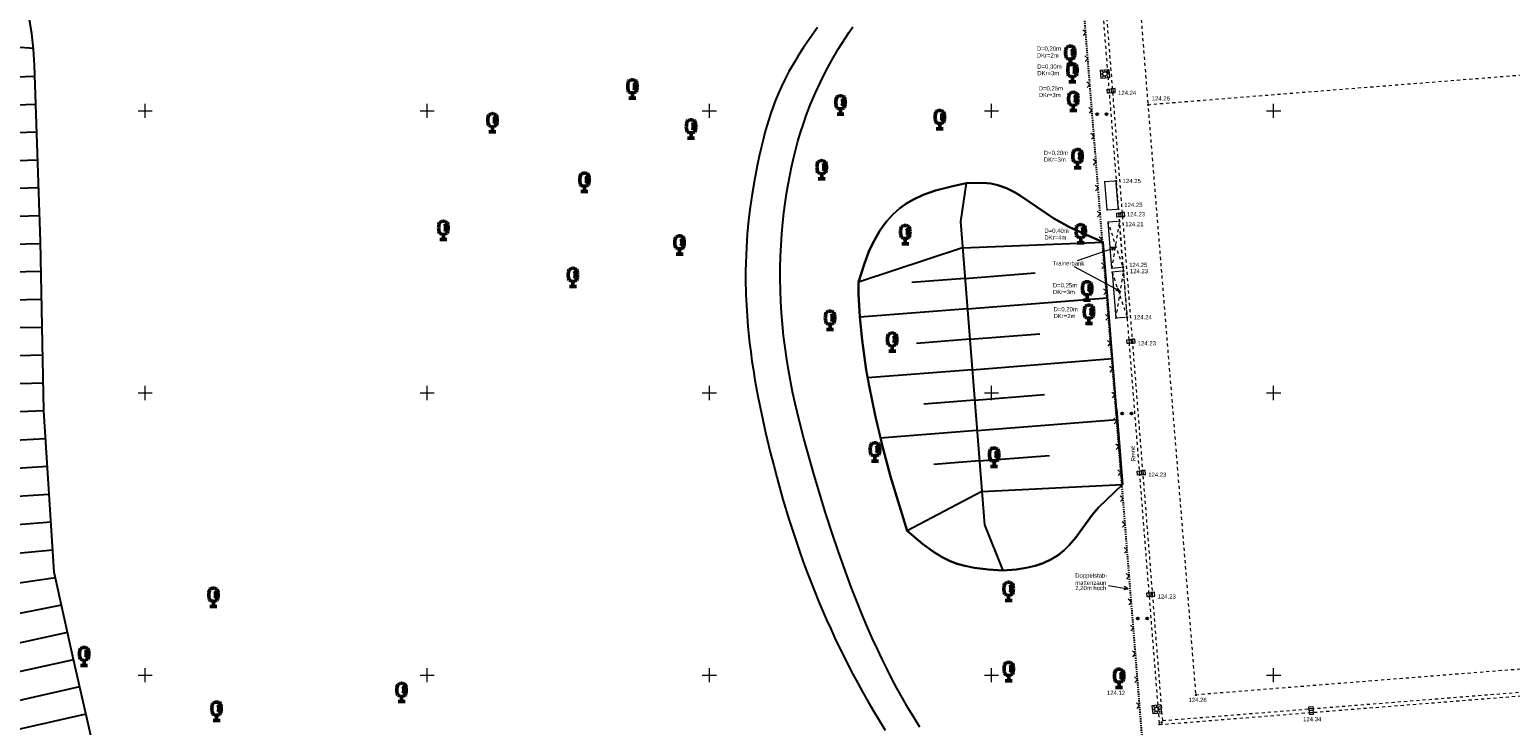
# Model space of a CAD drawing. Header units: metres. Extents: x 32377355 to 32378041, y 5707167 to 5708004.
# Tile 10 of 80: x 32377540 to 32377671, y 5707271 to 5707332. Entities that reach past the tile are written whole.
import ezdxf

# ---------------------------------------------------------------- set-up
doc = ezdxf.new("R2010")
doc.units = ezdxf.units.M
doc.header["$LTSCALE"] = 0.25
for name, pattern in [('LF1', [0]), ('LF2', [2.2, 1.1, -1.1]), ('LF33', [9.2, 0.1, 0, 9.1])]:
    doc.linetypes.add(name, pattern=pattern)
doc.layers.get('0').update_dxf_attribs({"color": 1, "linetype": 'CONTINUOUS'})
for name, color, linetype, lineweight in [('Bauwerke_ Einrichtungen_ Verkehr', 40, 'CONTINUOUS', 25), ('Besondere Vegetationsmerkmale', 91, 'CONTINUOUS', 25), ('Ebene 71', 71, 'CONTINUOUS', 0), ('Ebene 9082', 7, 'CONTINUOUS', 18), ('Neues Aufmaß Süd', 122, 'CONTINUOUS', 0), ('Reliefformen', 32, 'CONTINUOUS', 25), ('Text zu Ebene 9082', 66, 'CONTINUOUS', 0), ('TN_ Siedlung', 211, 'CONTINUOUS', 25)]:
    doc.layers.add(name, color=color, linetype=linetype, lineweight=lineweight)
doc.styles.add('Schrift rechtsgenei', font='Arial.ttf')

# ---------------------------------------------------------------- blocks, each defined once
blk = doc.blocks.new('*X44')
at = {"color": 37, "linetype": 'Continuous', "lineweight": 25, "true_color": 0x805c3b}
for p, q in [((32377622.43852, 5707312.844103), (32377613.20502, 5707309.816802)), ((32377622.65012, 5707310.147803), (32377617.92982, 5707309.780002)), ((32377622.86172, 5707307.451503), (32377613.34112, 5707306.709002)), ((32377623.07332, 5707304.755203), (32377618.34832, 5707304.386602)), ((32377623.28502, 5707302.058903), (32377614.02322, 5707301.336102)), ((32377623.49662, 5707299.362502), (32377619.01342, 5707299.012102)), ((32377623.70822, 5707296.666202), (32377615.14272, 5707295.997802)), ((32377623.91982, 5707293.969902), (32377619.88902, 5707293.656302)), ((32377624.13142, 5707291.273502), (32377617.51862, 5707287.770902))]:
    blk.add_line(p, q, dxfattribs=at)
blk = doc.blocks.new('*X45')
at = {"color": 37, "linetype": 'Continuous', "lineweight": 25, "true_color": 0x805c3b}
for p, q in [((32377622.43852, 5707312.844103), (32377634.89872, 5707313.366003)), ((32377622.65012, 5707310.147803), (32377628.86262, 5707310.639102)), ((32377622.86172, 5707307.451503), (32377635.28792, 5707308.433903)), ((32377623.07332, 5707304.755203), (32377629.28702, 5707305.246302)), ((32377623.28502, 5707302.058903), (32377635.71342, 5707303.041002)), ((32377623.49662, 5707299.362502), (32377629.71142, 5707299.853502)), ((32377623.70822, 5707296.666202), (32377636.13932, 5707297.647103)), ((32377623.91982, 5707293.969902), (32377630.13622, 5707294.463702)), ((32377624.13142, 5707291.273502), (32377636.59632, 5707291.884302))]:
    blk.add_line(p, q, dxfattribs=at)
blk = doc.blocks.new('*X54')
at = {"color": 37, "linetype": 'Continuous', "lineweight": 25, "true_color": 0x805c3b}
for p, q in [((32377540.162423, 5707330.502902), (32377522.128823, 5707331.766002)), ((32377540.243322, 5707328.029602), (32377531.351822, 5707327.754103)), ((32377540.324023, 5707325.562502), (32377522.653423, 5707324.983602)), ((32377540.404823, 5707323.091303), (32377531.623422, 5707322.817802)), ((32377540.485422, 5707320.624203), (32377523.032123, 5707320.086403)), ((32377540.56612, 5707318.157103), (32377531.89402, 5707317.895102)), ((32377540.646823, 5707315.690003), (32377523.41052, 5707315.193902)), ((32377540.72532, 5707313.216102), (32377532.16222, 5707312.985403)), ((32377540.77542, 5707310.749703), (32377523.78482, 5707310.352703)), ((32377540.82552, 5707308.279602), (32377532.39952, 5707308.096502)), ((32377540.87572, 5707305.809602), (32377524.16062, 5707305.492802)), ((32377540.92592, 5707303.337702), (32377532.64192, 5707303.139702)), ((32377540.97592, 5707300.873103), (32377524.55662, 5707300.372302)), ((32377541.02692, 5707298.400102), (32377532.89392, 5707298.064102)), ((32377541.18802, 5707295.934202), (32377524.96622, 5707295.074803)), ((32377541.34892, 5707293.471803), (32377533.25762, 5707292.979202)), ((32377541.50992, 5707291.007702), (32377525.36292, 5707289.944903)), ((32377541.67112, 5707288.540102), (32377533.61852, 5707287.929802)), ((32377541.83222, 5707286.074203), (32377525.78332, 5707284.507802)), ((32377542.07152, 5707283.613302), (32377534.05052, 5707282.468503)), ((32377542.59702, 5707281.194202), (32377526.29162, 5707277.934902)), ((32377543.12182, 5707278.778902), (32377534.81392, 5707276.969603)), ((32377543.64592, 5707276.366403), (32377526.70482, 5707272.590803)), ((32377544.19832, 5707273.958402), (32377535.55162, 5707271.980503)), ((32377544.75072, 5707271.550402), (32377527.09572, 5707267.535403)), ((32377545.30282, 5707269.144302), (32377536.29032, 5707267.162102)), ((32377545.81092, 5707266.727102), (32377527.45492, 5707262.889603)), ((32377546.31372, 5707264.309003), (32377536.97832, 5707262.384302)), ((32377546.80962, 5707261.888302), (32377527.82932, 5707258.048402)), ((32377547.29732, 5707259.467903), (32377537.65982, 5707257.510502)), ((32377547.78522, 5707257.046702), (32377528.44362, 5707252.160502)), ((32377548.63842, 5707254.726103), (32377539.49572, 5707251.257202)), ((32377549.69702, 5707252.480603), (32377535.43962, 5707242.527103)), ((32377551.40612, 5707250.640003), (32377547.69352, 5707245.379002)), ((32377553.61512, 5707249.499103), (32377552.59692, 5707240.899903))]:
    blk.add_line(p, q, dxfattribs=at)
blk = doc.blocks.new('S112')
at = {"color": 0, "lineweight": -2}
for p, q in [((-0.4, 0.4), (0, 0)), ((0, 0), (0.4, 0.4))]:
    blk.add_line(p, q, dxfattribs=at)
blk = doc.blocks.new('S147')
at = {"color": 0, "lineweight": -2}
for p, q in [((-0.5, 0.5), (0.5, 0.5)), ((-0.5, -0.5), (-0.5, 0.5)), ((-0.25, 0), (-0.5, 0)), ((-0.175, 0.175), (-0.35, 0.35)), ((0, 0.5), (0, 0.25)), ((0.175, 0.175), (0.35, 0.35)), ((0.25, 0), (0.5, 0)), ((0.5, 0.5), (0.5, -0.5)), ((0.5, -0.5), (-0.5, -0.5)), ((-0.175, -0.175), (-0.35, -0.35)), ((0, -0.25), (0, -0.5)), ((0.175, -0.175), (0.35, -0.35))]:
    blk.add_line(p, q, dxfattribs=at)
blk.add_circle((0, 0), 0.25, dxfattribs=at)
blk = doc.blocks.new('S163')
at = {"lineweight": -2}
blk.add_hatch(color=0, dxfattribs=at).paths.add_polyline_path([(0, 0.031635, -1), (0, -0.031635, -1)], flags=0)
at = {"color": 0, "lineweight": -2}
blk.add_circle((0, 0), 0.031635, dxfattribs=at)
blk = doc.blocks.new('S9', base_point=(0, -0.5))
at = {"color": 0, "lineweight": -2}
for p, q in [((-0.5, -0.5), (-0.5, 0)), ((-0.5, 0), (-0.25, 0)), ((-0.25, 0), (0, 0)), ((-0.25, 0), (-0.25, -0.5)), ((0.25, 0), (0, 0)), ((0, 0), (0, -0.5)), ((0.5, 0), (0.25, 0)), ((0.25, -0.5), (0.25, 0)), ((0.5, -0.5), (0.5, 0)), ((-0.25, -0.5), (-0.5, -0.5)), ((0, -0.5), (-0.25, -0.5)), ((0, -0.5), (0.25, -0.5)), ((0.25, -0.5), (0.5, -0.5))]:
    blk.add_line(p, q, dxfattribs=at)
blk = doc.blocks.new('Gras_ Grünanlage_ -fläche_ -land')
at = {"lineweight": -2}
h = blk.add_hatch(color=0, dxfattribs=at)
h.paths.add_polyline_path([(-0.415, 0.085, -1), (-0.415, -0.085, -1)], flags=0)
h.paths.add_polyline_path([(0.415, 0.085, -1), (0.415, -0.085, -1)], flags=0)
at = {"color": 0, "lineweight": -2}
for centre in [(-0.415, 0), (0.415, 0)]:
    blk.add_circle(centre, 0.085, dxfattribs=at)
blk = doc.blocks.new('Laubbaum', base_point=(0, -0.5))
at = {"color": 0, "lineweight": -2}
for p, q in [((-0.25755, 0.14275), (-0.255405, 0.20252)), ((-0.255405, 0.08298), (-0.25755, 0.14275)), ((-0.255405, 0.20252), (-0.248985, 0.261985)), ((-0.248985, 0.023515), (-0.255405, 0.08298)), ((-0.248985, 0.261985), (-0.23832, 0.32084)), ((-0.23832, -0.03534), (-0.248985, 0.023515)), ((-0.23832, 0.32084), (-0.223465, 0.378775)), ((-0.223465, 0.378775), (-0.2045, 0.4355)), ((-0.2045, 0.4355), (-0.170865, 0.45636)), ((-0.170865, 0.45636), (-0.13513, 0.47336)), ((-0.13513, 0.47336), (-0.097725, 0.4863)), ((-0.097725, 0.4863), (-0.05912, 0.495015)), ((-0.05912, 0.495015), (-0.01979, 0.4994)), ((-0.01979, 0.4994), (0.01979, 0.4994)), ((0.01979, 0.4994), (0.05912, 0.495015)), ((0.05912, 0.495015), (0.097725, 0.4863)), ((0.072, 0.3585), (0.09129, 0.335215)), ((0.09129, 0.335215), (0.105485, 0.308515)), ((0.097725, 0.4863), (0.13513, 0.47336)), ((0.114, 0), (0.104515, -0.021505)), ((0.105485, 0.308515), (0.114, 0.2795)), ((0.114, 0.2795), (0.118245, 0.13975)), ((0.118245, 0.13975), (0.114, 0)), ((0.13513, 0.47336), (0.170865, 0.45636)), ((0.170865, 0.45636), (0.2045, 0.4355)), ((0.2045, 0.4355), (0.223465, 0.378775)), ((0.223465, 0.378775), (0.23832, 0.32084)), ((0.23832, 0.32084), (0.248985, 0.261985)), ((0.248985, 0.023515), (0.23832, -0.03534)), ((0.248985, 0.261985), (0.255405, 0.20252)), ((0.255405, 0.08298), (0.248985, 0.023515)), ((0.255405, 0.20252), (0.25755, 0.14275)), ((0.25755, 0.14275), (0.255405, 0.08298)), ((-0.223465, -0.093275), (-0.23832, -0.03534)), ((-0.2045, -0.15), (-0.223465, -0.093275)), ((-0.17082, -0.170725), (-0.2045, -0.15)), ((0.1905, -0.5), (-0.1905, -0.5)), ((-0.135065, -0.187615), (-0.17082, -0.170725)), ((-0.097665, -0.200465), (-0.135065, -0.187615)), ((-0.05908, -0.20912), (-0.097665, -0.200465)), ((-0.019775, -0.213475), (-0.05908, -0.20912)), ((0.019775, -0.213475), (-0.019775, -0.213475)), ((0, -0.2205), (0, -0.5)), ((0.05908, -0.20912), (0.019775, -0.213475)), ((0.097665, -0.200465), (0.05908, -0.20912)), ((0.09082, -0.04061), (0.0735, -0.0565)), ((0.104515, -0.021505), (0.09082, -0.04061)), ((0.135065, -0.187615), (0.097665, -0.200465)), ((0.17082, -0.170725), (0.135065, -0.187615)), ((0.2045, -0.15), (0.17082, -0.170725)), ((0.223465, -0.093275), (0.2045, -0.15)), ((0.23832, -0.03534), (0.223465, -0.093275))]:
    blk.add_line(p, q, dxfattribs=at)

msp = doc.modelspace()

# ---------------------------------------------------------------- linework, layer by layer
at = {"layer": 'Bauwerke_ Einrichtungen_ Verkehr', "color": 37, "linetype": 'Continuous', "lineweight": 25, "true_color": 0x805c3b}
for p, q in [((32377608.875723, 5707331.379002), (32377608.344723, 5707330.598002)), ((32377609.590723, 5707332.387002), (32377608.875723, 5707331.379002)), ((32377611.740722, 5707330.966002), (32377612.061723, 5707331.469003)), ((32377612.061723, 5707331.469003), (32377612.383723, 5707331.955002)), ((32377612.383723, 5707331.955002), (32377612.706723, 5707332.423003)), ((32377608.344723, 5707330.598002), (32377607.908723, 5707329.925002)), ((32377610.857723, 5707329.479002), (32377611.419723, 5707330.444002)), ((32377611.419723, 5707330.444002), (32377611.740722, 5707330.966002)), ((32377607.534722, 5707329.316003), (32377607.055723, 5707328.480003)), ((32377607.908723, 5707329.925002), (32377607.534722, 5707329.316003)), ((32377610.334723, 5707328.512002), (32377610.857723, 5707329.479002)), ((32377606.653723, 5707327.711002), (32377606.386723, 5707327.153002)), ((32377607.055723, 5707328.480003), (32377606.653723, 5707327.711002)), ((32377609.403723, 5707326.578002), (32377609.850722, 5707327.545002)), ((32377609.850722, 5707327.545002), (32377610.334723, 5707328.512002)), ((32377606.127723, 5707326.566003), (32377605.873723, 5707325.946003)), ((32377606.386723, 5707327.153002), (32377606.127723, 5707326.566003)), ((32377608.976723, 5707325.571003), (32377609.403723, 5707326.578002)), ((32377605.447723, 5707324.776003), (32377605.271722, 5707324.237002)), ((32377605.626722, 5707325.288003), (32377605.447723, 5707324.776003)), ((32377605.873723, 5707325.946003), (32377605.626722, 5707325.288003)), ((32377608.589722, 5707324.565003), (32377608.976723, 5707325.571003)), ((32377605.097723, 5707323.668003), (32377604.925723, 5707323.064002)), ((32377605.271722, 5707324.237002), (32377605.097723, 5707323.668003)), ((32377608.084723, 5707323.072003), (32377608.330722, 5707323.829002)), ((32377608.330722, 5707323.829002), (32377608.589722, 5707324.565003)), ((32377604.754723, 5707322.417003), (32377604.582722, 5707321.721002)), ((32377604.925723, 5707323.064002), (32377604.754723, 5707322.417003)), ((32377607.631723, 5707321.490002), (32377607.851723, 5707322.293003)), ((32377607.851723, 5707322.293003), (32377608.084723, 5707323.072003)), ((32377604.409722, 5707320.961002), (32377604.23272, 5707320.117003)), ((32377604.582722, 5707321.721002), (32377604.409722, 5707320.961002)), ((32377607.448723, 5707320.760002), (32377607.631723, 5707321.490002)), ((32377604.23272, 5707320.117003), (32377603.99172, 5707318.854002)), ((32377607.117723, 5707319.243002), (32377607.277723, 5707320.012002)), ((32377607.277723, 5707320.012002), (32377607.448723, 5707320.760002)), ((32377603.99172, 5707318.854002), (32377603.78772, 5707317.634003)), ((32377606.83572, 5707317.647002), (32377606.970723, 5707318.455002)), ((32377606.970723, 5707318.455002), (32377607.117723, 5707319.243002)), ((32377603.78772, 5707317.634003), (32377603.61872, 5707316.450002)), ((32377606.713723, 5707316.818002), (32377606.83572, 5707317.647002)), ((32377603.61872, 5707316.450002), (32377603.48072, 5707315.298003)), ((32377606.51172, 5707315.098002), (32377606.60572, 5707315.968003)), ((32377606.60572, 5707315.968003), (32377606.713723, 5707316.818002)), ((32377603.48072, 5707315.298003), (32377603.36472, 5707314.076003)), ((32377606.42372, 5707314.098002), (32377606.51172, 5707315.098002)), ((32377603.36472, 5707314.076003), (32377603.283723, 5707312.882002)), ((32377606.31272, 5707312.091002), (32377606.35772, 5707313.096002)), ((32377606.35772, 5707313.096002), (32377606.42372, 5707314.098002)), ((32377603.25172, 5707312.193002), (32377603.22872, 5707311.494002)), ((32377603.283723, 5707312.882002), (32377603.25172, 5707312.193002)), ((32377606.28872, 5707311.080002), (32377606.31272, 5707312.091002)), ((32377603.21772, 5707310.786002), (32377603.21672, 5707310.067002)), ((32377603.22872, 5707311.494002), (32377603.21772, 5707310.786002)), ((32377606.28572, 5707310.096002), (32377606.28872, 5707311.080002)), ((32377603.21672, 5707310.067002), (32377603.24372, 5707308.706002)), ((32377606.30272, 5707309.106003), (32377606.28572, 5707310.096002)), ((32377606.33972, 5707308.107002), (32377606.30272, 5707309.106003)), ((32377603.24372, 5707308.706002), (32377603.30972, 5707307.310003)), ((32377606.39872, 5707307.101002), (32377606.33972, 5707308.107002)), ((32377603.30972, 5707307.310003), (32377603.41772, 5707305.880002)), ((32377606.47872, 5707306.084002), (32377606.39872, 5707307.101002)), ((32377603.41772, 5707305.880002), (32377603.56672, 5707304.417003)), ((32377606.58072, 5707305.057002), (32377606.47872, 5707306.084002)), ((32377603.56672, 5707304.417003), (32377603.66272, 5707303.631002)), ((32377606.70472, 5707304.017002), (32377606.58072, 5707305.057002)), ((32377606.85172, 5707302.964003), (32377606.70472, 5707304.017002)), ((32377603.66272, 5707303.631002), (32377603.77372, 5707302.823002)), ((32377603.77372, 5707302.823002), (32377603.89872, 5707301.990002)), ((32377607.00572, 5707302.039002), (32377606.85172, 5707302.964003)), ((32377603.89872, 5707301.990002), (32377604.03972, 5707301.129002)), ((32377604.03972, 5707301.129002), (32377604.29872, 5707299.700002)), ((32377607.18072, 5707301.084002), (32377607.00572, 5707302.039002)), ((32377607.37972, 5707300.092002), (32377607.18072, 5707301.084002)), ((32377607.60572, 5707299.051002), (32377607.37972, 5707300.092002)), ((32377604.29872, 5707299.700002), (32377604.60772, 5707298.168003)), ((32377607.95172, 5707297.587002), (32377607.60572, 5707299.051002)), ((32377604.60772, 5707298.168003), (32377604.97872, 5707296.497003)), ((32377608.36972, 5707295.963003), (32377607.95172, 5707297.587002)), ((32377604.97872, 5707296.497003), (32377605.42872, 5707294.629002)), ((32377608.89572, 5707294.060003), (32377608.36972, 5707295.963003)), ((32377605.42872, 5707294.629002), (32377605.70072, 5707293.564002)), ((32377605.70072, 5707293.564002), (32377605.97372, 5707292.534002)), ((32377609.22572, 5707292.924003), (32377608.89572, 5707294.060003)), ((32377605.97372, 5707292.534002), (32377606.52472, 5707290.569002)), ((32377609.63972, 5707291.539002), (32377609.22572, 5707292.924003)), ((32377610.30472, 5707289.381002), (32377609.63972, 5707291.539002)), ((32377606.52472, 5707290.569002), (32377607.08472, 5707288.713003)), ((32377610.88072, 5707287.587002), (32377610.30472, 5707289.381002)), ((32377607.08472, 5707288.713003), (32377607.65572, 5707286.952003)), ((32377607.65572, 5707286.952003), (32377607.98872, 5707285.978002)), ((32377611.40872, 5707286.011002), (32377610.88072, 5707287.587002)), ((32377607.98872, 5707285.978002), (32377608.32572, 5707285.029002)), ((32377611.90872, 5707284.582003), (32377611.40872, 5707286.011002)), ((32377608.32572, 5707285.029002), (32377608.66672, 5707284.104002)), ((32377608.66672, 5707284.104002), (32377609.01172, 5707283.202003)), ((32377612.56972, 5707282.790002), (32377611.90872, 5707284.582003)), ((32377609.01172, 5707283.202003), (32377609.34072, 5707282.373003)), ((32377613.21072, 5707281.152002), (32377612.56972, 5707282.790002)), ((32377609.34072, 5707282.373003), (32377609.67872, 5707281.548003)), ((32377609.67872, 5707281.548003), (32377610.02672, 5707280.725003)), ((32377610.02672, 5707280.725003), (32377610.38472, 5707279.906003)), ((32377613.62472, 5707280.145003), (32377613.21072, 5707281.152002)), ((32377614.04272, 5707279.168003), (32377613.62472, 5707280.145003)), ((32377610.38472, 5707279.906003), (32377610.75172, 5707279.091002)), ((32377610.75172, 5707279.091002), (32377611.12772, 5707278.281003)), ((32377614.46372, 5707278.219003), (32377614.04272, 5707279.168003)), ((32377611.12772, 5707278.281003), (32377611.51372, 5707277.474003)), ((32377614.88872, 5707277.297002), (32377614.46372, 5707278.219003)), ((32377611.51372, 5707277.474003), (32377611.90972, 5707276.671002)), ((32377611.90972, 5707276.671002), (32377612.31472, 5707275.872003)), ((32377615.31672, 5707276.401003), (32377614.88872, 5707277.297002)), ((32377615.74872, 5707275.529002), (32377615.31672, 5707276.401003)), ((32377612.31472, 5707275.872003), (32377612.72872, 5707275.078002)), ((32377612.72872, 5707275.078002), (32377613.15172, 5707274.288003)), ((32377616.18472, 5707274.681002), (32377615.74872, 5707275.529002)), ((32377613.15172, 5707274.288003), (32377613.58372, 5707273.503003)), ((32377616.62372, 5707273.856003), (32377616.18472, 5707274.681002)), ((32377617.12272, 5707272.953002), (32377616.62372, 5707273.856003)), ((32377613.58372, 5707273.503003), (32377614.07372, 5707272.638002)), ((32377614.07372, 5707272.638002), (32377614.57072, 5707271.786002)), ((32377617.62672, 5707272.076003), (32377617.12272, 5707272.953002)), ((32377614.57072, 5707271.786002), (32377615.07472, 5707270.948002)), ((32377618.13572, 5707271.225003), (32377617.62672, 5707272.076003)), ((32377618.64872, 5707270.398002), (32377618.13572, 5707271.225003)), ((32377615.07472, 5707270.948002), (32377615.58572, 5707270.122003))]:
    msp.add_line(p, q, dxfattribs=at)
at = {"layer": 'Ebene 71', "color": 7, "linetype": 'Continuous', "lineweight": 9}
for p, q in [((32377549.374722, 5707324.997003), (32377550.624722, 5707324.997003)), ((32377549.999722, 5707324.372003), (32377549.999722, 5707325.622003)), ((32377574.374722, 5707324.997003), (32377575.624722, 5707324.997003)), ((32377574.999722, 5707324.372003), (32377574.999722, 5707325.622003)), ((32377599.374722, 5707324.997003), (32377600.624722, 5707324.997003)), ((32377599.999722, 5707324.372003), (32377599.999722, 5707325.622003)), ((32377624.374722, 5707324.997003), (32377625.624722, 5707324.997003)), ((32377624.999722, 5707324.372003), (32377624.999722, 5707325.622003)), ((32377649.374722, 5707324.997003), (32377650.624722, 5707324.997003)), ((32377649.999722, 5707324.372003), (32377649.999722, 5707325.622003)), ((32377549.37472, 5707299.997003), (32377550.62472, 5707299.997003)), ((32377549.99972, 5707299.372003), (32377549.99972, 5707300.622003)), ((32377574.37472, 5707299.997003), (32377575.62472, 5707299.997003)), ((32377574.99972, 5707299.372003), (32377574.99972, 5707300.622003)), ((32377599.37472, 5707299.997003), (32377600.62472, 5707299.997003)), ((32377599.99972, 5707299.372003), (32377599.99972, 5707300.622003)), ((32377624.37472, 5707299.997003), (32377625.62472, 5707299.997003)), ((32377624.99972, 5707299.372003), (32377624.99972, 5707300.622003)), ((32377649.37472, 5707299.997003), (32377650.62472, 5707299.997003)), ((32377649.99972, 5707299.372003), (32377649.99972, 5707300.622003)), ((32377549.37472, 5707274.997003), (32377550.62472, 5707274.997003)), ((32377549.99972, 5707274.372003), (32377549.99972, 5707275.622003)), ((32377574.37472, 5707274.997003), (32377575.62472, 5707274.997003)), ((32377574.99972, 5707274.372003), (32377574.99972, 5707275.622003)), ((32377599.37472, 5707274.997003), (32377600.62472, 5707274.997003)), ((32377599.99972, 5707274.372003), (32377599.99972, 5707275.622003)), ((32377624.37472, 5707274.997003), (32377625.62472, 5707274.997003)), ((32377624.99972, 5707274.372003), (32377624.99972, 5707275.622003)), ((32377649.37472, 5707274.997003), (32377650.62472, 5707274.997003)), ((32377649.99972, 5707274.372003), (32377649.99972, 5707275.622003))]:
    msp.add_line(p, q, dxfattribs=at)
at = {"layer": 'Neues Aufmaß Süd', "color": 7, "linetype": 'LF33', "lineweight": 25}
msp.add_line((32377638.658175, 5707265.69015), (32377629.179993, 5707383.93293), dxfattribs=at)
at = {"layer": 'Neues Aufmaß Süd', "color": 7, "linetype": 'LF2', "lineweight": 18}
for p, q in [((32377630.970247, 5707382.845275), (32377639.866767, 5707270.61918)), ((32377640.169375, 5707270.97418), (32377631.325195, 5707382.542728)), ((32377638.877678, 5707325.67509, 124.261), (32377634.791765, 5707377.607912, 124.263)), ((32377672.546638, 5707328.187877, 124.533), (32377639.042805, 5707325.534127, 124.262)), ((32377643.112323, 5707273.399062, 124.262), (32377638.90212, 5707325.36894, 124.261)), ((32377636.601518, 5707311.291802), (32377635.333028, 5707315.128465)), ((32377636.304947, 5707315.05545), (32377635.653028, 5707311.067465)), ((32377636.637658, 5707311.29909, 124.248), (32377636.341785, 5707315.053912, 124.211)), ((32377635.683162, 5707310.71278), (32377636.96049, 5707306.851792)), ((32377636.655432, 5707310.641372), (32377636.012162, 5707306.62578)), ((32377636.692042, 5707310.639935, 124.233), (32377636.9964, 5707306.85907, 124.236)), ((32377639.866767, 5707270.61918), (32377714.270558, 5707276.527947)), ((32377640.169375, 5707270.97418), (32377713.76264, 5707276.817847)), ((32377677.33564, 5707275.959858, 124.535), (32377643.277803, 5707273.258145, 124.263))]:
    msp.add_line(p, q, dxfattribs=at)
at = {"layer": 'Neues Aufmaß Süd', "color": 7, "linetype": 'LF1', "lineweight": 18}
for p, q in [((32377635.885698, 5707318.760153), (32377635.042445, 5707318.689342)), ((32377635.250445, 5707316.212342), (32377635.042445, 5707318.689342)), ((32377636.233872, 5707316.449025, 124.251), (32377636.05157, 5707318.619978, 124.251)), ((32377635.250445, 5707316.212342), (32377636.093697, 5707316.283153)), ((32377636.176633, 5707315.194938), (32377635.333028, 5707315.128465)), ((32377635.653028, 5707311.067465), (32377635.333028, 5707315.128465)), ((32377635.653028, 5707311.067465), (32377636.496633, 5707311.133937)), ((32377636.526655, 5707310.78068), (32377635.683162, 5707310.71278)), ((32377635.683162, 5707310.71278), (32377636.012162, 5707306.62578)), ((32377636.855655, 5707306.69368), (32377636.012162, 5707306.62578))]:
    msp.add_line(p, q, dxfattribs=at)
at = {"layer": 'Neues Aufmaß Süd', "color": 7, "linetype": 'Continuous', "lineweight": 18}
for points in [[(32377632.614643, 5707311.734912), (32377635.97174, 5707312.875545)], [(32377635.656888, 5707312.63655), (32377635.97174, 5707312.875545), (32377635.57646, 5707312.87326)], [(32377632.33896, 5707311.207185), (32377636.40739, 5707309.026925)], [(32377636.017818, 5707309.093877), (32377636.40739, 5707309.026925), (32377636.135903, 5707309.31423)], [(32377635.380222, 5707282.93214), (32377637.114907, 5707282.6557)], [(32377636.72491, 5707282.591272), (32377637.114907, 5707282.6557), (32377636.764253, 5707282.838158)]]:
    msp.add_lwpolyline(points, dxfattribs=at)
at = {"layer": 'Neues Aufmaß Süd', "color": 7, "lineweight": 18}
for p in [(32377635.042445, 5707318.689342), (32377635.250445, 5707316.212342), (32377635.333028, 5707315.128465), (32377635.653028, 5707311.067465), (32377635.683162, 5707310.71278), (32377636.012162, 5707306.62578), (32377640.169375, 5707270.97418), (32377639.866767, 5707270.61918)]:
    msp.add_point(p, dxfattribs=at)
at = {"layer": 'Reliefformen', "color": 37, "linetype": 'Continuous', "lineweight": 25, "true_color": 0x805c3b}
for p, q in [((32377539.953722, 5707331.842002), (32377539.737723, 5707333.232002)), ((32377540.106723, 5707330.444002), (32377539.953722, 5707331.842002)), ((32377540.195723, 5707329.040002), (32377540.106723, 5707330.444002)), ((32377540.72172, 5707313.405002), (32377540.195723, 5707329.040002)), ((32377621.564723, 5707318.328002), (32377620.02872, 5707317.920002)), ((32377620.02872, 5707317.920002), (32377621.564723, 5707318.328002)), ((32377622.74772, 5707318.587002), (32377621.564723, 5707318.328002)), ((32377621.564723, 5707318.328002), (32377622.74772, 5707318.587002)), ((32377622.74772, 5707318.587002), (32377622.23972, 5707315.177002)), ((32377624.222723, 5707318.610003), (32377622.74772, 5707318.587002)), ((32377622.74772, 5707318.587002), (32377624.222723, 5707318.610003)), ((32377624.941723, 5707318.544002), (32377624.222723, 5707318.610003)), ((32377624.222723, 5707318.610003), (32377624.941723, 5707318.544002)), ((32377625.553723, 5707318.416002), (32377624.941723, 5707318.544002)), ((32377624.941723, 5707318.544002), (32377625.553723, 5707318.416002)), ((32377626.31572, 5707318.145003), (32377625.553723, 5707318.416002)), ((32377625.553723, 5707318.416002), (32377626.31572, 5707318.145003)), ((32377618.08972, 5707317.143002), (32377617.42072, 5707316.755002)), ((32377617.42072, 5707316.755002), (32377618.08972, 5707317.143002)), ((32377618.94372, 5707317.536002), (32377618.08972, 5707317.143002)), ((32377618.08972, 5707317.143002), (32377618.94372, 5707317.536002)), ((32377620.02872, 5707317.920002), (32377618.94372, 5707317.536002)), ((32377618.94372, 5707317.536002), (32377620.02872, 5707317.920002)), ((32377627.09672, 5707317.755002), (32377626.31572, 5707318.145003)), ((32377626.31572, 5707318.145003), (32377627.09672, 5707317.755002)), ((32377627.58572, 5707317.463003), (32377627.09672, 5707317.755002)), ((32377627.09672, 5707317.755002), (32377627.58572, 5707317.463003)), ((32377630.53072, 5707315.463003), (32377627.58572, 5707317.463003)), ((32377627.58572, 5707317.463003), (32377630.53072, 5707315.463003)), ((32377616.26372, 5707315.815003), (32377615.73672, 5707315.228002)), ((32377615.73672, 5707315.228002), (32377616.26372, 5707315.815003)), ((32377616.85572, 5707316.348002), (32377616.26372, 5707315.815003)), ((32377616.26372, 5707315.815003), (32377616.85572, 5707316.348002)), ((32377617.42072, 5707316.755002), (32377616.85572, 5707316.348002)), ((32377616.85572, 5707316.348002), (32377617.42072, 5707316.755002)), ((32377615.08572, 5707314.325002), (32377614.77272, 5707313.801002)), ((32377614.77272, 5707313.801002), (32377615.08572, 5707314.325002)), ((32377615.408723, 5707314.801002), (32377615.08572, 5707314.325002)), ((32377615.08572, 5707314.325002), (32377615.408723, 5707314.801002)), ((32377615.73672, 5707315.228002), (32377615.408723, 5707314.801002)), ((32377615.408723, 5707314.801002), (32377615.73672, 5707315.228002)), ((32377622.23972, 5707315.177002), (32377624.37372, 5707288.314002)), ((32377631.165723, 5707315.091002), (32377630.53072, 5707315.463003)), ((32377630.53072, 5707315.463003), (32377631.165723, 5707315.091002)), ((32377631.92072, 5707314.693002), (32377631.165723, 5707315.091002)), ((32377631.165723, 5707315.091002), (32377631.92072, 5707314.693002)), ((32377633.41572, 5707314.000002), (32377631.92072, 5707314.693002)), ((32377631.92072, 5707314.693002), (32377633.41572, 5707314.000002)), ((32377541.02572, 5707298.416002), (32377540.72172, 5707313.405002)), ((32377614.45672, 5707313.199002), (32377614.14472, 5707312.516002)), ((32377614.14472, 5707312.516002), (32377614.45672, 5707313.199002)), ((32377614.77272, 5707313.801002), (32377614.45672, 5707313.199002)), ((32377614.45672, 5707313.199002), (32377614.77272, 5707313.801002)), ((32377634.89972, 5707313.370002), (32377633.41572, 5707314.000002)), ((32377633.41572, 5707314.000002), (32377634.89972, 5707313.370002)), ((32377636.59672, 5707291.887002), (32377634.89972, 5707313.370002)), ((32377614.14472, 5707312.516002), (32377613.74072, 5707311.475003)), ((32377613.74072, 5707311.475003), (32377614.14472, 5707312.516002)), ((32377613.74072, 5707311.475003), (32377613.20572, 5707309.820002)), ((32377613.20572, 5707309.820002), (32377613.74072, 5707311.475003)), ((32377613.20572, 5707309.820002), (32377613.22072, 5707308.757002)), ((32377613.22072, 5707308.757002), (32377613.20572, 5707309.820002)), ((32377613.22072, 5707308.757002), (32377613.33172, 5707306.739002)), ((32377613.33172, 5707306.739002), (32377613.22072, 5707308.757002)), ((32377613.33172, 5707306.739002), (32377613.54172, 5707304.660002)), ((32377613.54172, 5707304.660002), (32377613.33172, 5707306.739002)), ((32377613.54172, 5707304.660002), (32377613.90972, 5707302.058002)), ((32377613.90972, 5707302.058002), (32377613.54172, 5707304.660002)), ((32377613.90972, 5707302.058002), (32377614.15372, 5707300.632002)), ((32377614.15372, 5707300.632002), (32377613.90972, 5707302.058002)), ((32377614.15372, 5707300.632002), (32377614.70872, 5707297.880002)), ((32377614.70872, 5707297.880002), (32377614.15372, 5707300.632002)), ((32377541.95972, 5707284.130002), (32377541.02572, 5707298.416002)), ((32377614.70872, 5707297.880002), (32377615.39072, 5707295.041002)), ((32377615.39072, 5707295.041002), (32377614.70872, 5707297.880002)), ((32377615.39072, 5707295.041002), (32377616.05872, 5707292.608002)), ((32377616.05872, 5707292.608002), (32377615.39072, 5707295.041002)), ((32377616.05872, 5707292.608002), (32377617.51872, 5707287.773002)), ((32377617.51872, 5707287.773002), (32377616.05872, 5707292.608002)), ((32377634.49572, 5707289.851002), (32377636.59672, 5707291.887002)), ((32377636.59672, 5707291.887002), (32377634.49572, 5707289.851002)), ((32377633.94072, 5707289.215002), (32377634.49572, 5707289.851002)), ((32377634.49572, 5707289.851002), (32377633.94072, 5707289.215002)), ((32377624.37372, 5707288.314002), (32377626.00272, 5707284.281003)), ((32377632.46872, 5707287.205002), (32377633.94072, 5707289.215002)), ((32377633.94072, 5707289.215002), (32377632.46872, 5707287.205002)), ((32377617.51872, 5707287.773002), (32377618.89872, 5707286.638002)), ((32377618.89872, 5707286.638002), (32377617.51872, 5707287.773002)), ((32377631.89472, 5707286.508003), (32377632.46872, 5707287.205002)), ((32377632.46872, 5707287.205002), (32377631.89472, 5707286.508003)), ((32377618.89872, 5707286.638002), (32377619.86172, 5707285.928002)), ((32377619.86172, 5707285.928002), (32377618.89872, 5707286.638002)), ((32377619.86172, 5707285.928002), (32377620.63172, 5707285.450002)), ((32377620.63172, 5707285.450002), (32377619.86172, 5707285.928002)), ((32377620.63172, 5707285.450002), (32377621.33672, 5707285.097002)), ((32377621.33672, 5707285.097002), (32377620.63172, 5707285.450002)), ((32377630.27072, 5707285.239002), (32377630.90772, 5707285.626002)), ((32377630.90772, 5707285.626002), (32377630.27072, 5707285.239002)), ((32377630.90772, 5707285.626002), (32377631.41072, 5707286.025003)), ((32377631.41072, 5707286.025003), (32377630.90772, 5707285.626002)), ((32377631.41072, 5707286.025003), (32377631.89472, 5707286.508003)), ((32377631.89472, 5707286.508003), (32377631.41072, 5707286.025003)), ((32377543.64572, 5707276.368002), (32377541.95972, 5707284.130002)), ((32377621.33672, 5707285.097002), (32377621.96372, 5707284.857002)), ((32377621.96372, 5707284.857002), (32377621.33672, 5707285.097002)), ((32377621.96372, 5707284.857002), (32377622.63472, 5707284.668003)), ((32377622.63472, 5707284.668003), (32377621.96372, 5707284.857002)), ((32377622.63472, 5707284.668003), (32377623.48072, 5707284.505002)), ((32377623.48072, 5707284.505002), (32377622.63472, 5707284.668003)), ((32377623.48072, 5707284.505002), (32377624.69672, 5707284.366003)), ((32377624.69672, 5707284.366003), (32377623.48072, 5707284.505002)), ((32377624.69672, 5707284.366003), (32377626.00272, 5707284.281003)), ((32377626.00272, 5707284.281003), (32377624.69672, 5707284.366003)), ((32377626.00272, 5707284.281003), (32377627.19072, 5707284.356003)), ((32377627.19072, 5707284.356003), (32377626.00272, 5707284.281003)), ((32377627.19072, 5707284.356003), (32377628.07172, 5707284.490002)), ((32377628.07172, 5707284.490002), (32377627.19072, 5707284.356003)), ((32377628.07172, 5707284.490002), (32377628.87572, 5707284.684003)), ((32377628.87572, 5707284.684003), (32377628.07172, 5707284.490002)), ((32377628.87572, 5707284.684003), (32377629.58572, 5707284.926002)), ((32377629.58572, 5707284.926002), (32377628.87572, 5707284.684003)), ((32377629.58572, 5707284.926002), (32377630.27072, 5707285.239002)), ((32377630.27072, 5707285.239002), (32377629.58572, 5707284.926002)), ((32377545.36272, 5707268.884003), (32377543.64572, 5707276.368002))]:
    msp.add_line(p, q, dxfattribs=at)
at = {"layer": 'TN_ Siedlung', "color": 253, "linetype": 'Continuous', "lineweight": 25, "true_color": 0xb2b2b2}
msp.add_line((32377636.06772, 5707298.564002), (32377636.59672, 5707291.887002), dxfattribs=at)

# ---------------------------------------------------------------- block references
at = {"layer": 'Besondere Vegetationsmerkmale', "color": 116, "lineweight": 50, "true_color": 0x008230, "xscale": 1.625, "yscale": 1.625, "zscale": 1.625}
for p in [(32377593.182723, 5707326.111003), (32377611.621723, 5707324.696003), (32377580.784722, 5707323.122003), (32377620.418722, 5707323.400003), (32377598.378723, 5707322.567002), (32377609.95472, 5707318.955002), (32377588.933722, 5707317.844003), (32377576.43172, 5707313.584002), (32377617.362723, 5707313.213003), (32377597.36072, 5707312.287003), (32377587.91472, 5707309.417003), (32377610.69572, 5707305.620002), (32377616.20072, 5707303.688002), (32377614.67772, 5707293.952003), (32377625.23472, 5707293.489002), (32377626.51972, 5707281.595002), (32377556.05872, 5707281.080002), (32377544.60272, 5707275.836002), (32377626.53072, 5707274.505002), (32377572.72772, 5707272.653002), (32377556.33672, 5707270.986003)]:
    msp.add_blockref('Laubbaum', p, dxfattribs=at)
at = {"layer": 'Ebene 9082', "color": 116, "lineweight": 50, "true_color": 0x008230, "xscale": 1.625, "yscale": 1.625, "zscale": 1.625}
for p in [(32377631.978723, 5707329.101002, 124.238), (32377632.169723, 5707327.551002, 124.274), (32377632.249722, 5707325.012002, 124.277), (32377632.62572, 5707319.940003, 124.209), (32377632.90572, 5707313.289002, 124.278), (32377633.47272, 5707308.226002, 124.265), (32377633.63872, 5707306.153002, 124.283), (32377636.30872, 5707273.896002, 124.117)]:
    msp.add_blockref('Laubbaum', p, dxfattribs=at)
at = {"layer": 'Ebene 9082', "color": 116, "lineweight": 25, "true_color": 0x008230}
for p in [(32377634.778945, 5707324.703415), (32377636.99882, 5707298.169395), (32377638.386985, 5707280.020795)]:
    msp.add_blockref('Gras_ Grünanlage_ -fläche_ -land', p, dxfattribs=at)
at = {"layer": 'Neues Aufmaß Süd', "color": 7, "lineweight": 18}
for name, p, xscale, yscale, zscale, rotation in [('S112', (32377633.34891, 5707331.9246), 0.625, 0.625, 0.625, 94.58300000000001), ('S112', (32377633.532685, 5707329.631955), 0.625, 0.625, 0.625, 94.58300000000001), ('S112', (32377633.71646, 5707327.339308), 0.625, 0.625, 0.625, 94.58300000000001), ('S147', (32377635.051723, 5707328.260002, 124.186), 0.75, 0.75, 0.75, 4.248), ('S9', (32377635.623723, 5707326.582003, 124.236), 0.7, 0.7, 0.7, 4.532), ('S112', (32377633.900235, 5707325.046663), 0.625, 0.625, 0.625, 94.58300000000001), ('S112', (32377634.08401, 5707322.754015), 0.625, 0.625, 0.625, 94.58300000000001), ('S112', (32377634.267788, 5707320.46137), 0.625, 0.625, 0.625, 94.58300000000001), ('S112', (32377634.451563, 5707318.168723), 0.625, 0.625, 0.625, 94.58300000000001), ('S112', (32377634.635338, 5707315.876078), 0.625, 0.625, 0.625, 94.58300000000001), ('S9', (32377636.46872, 5707315.608002, 124.23), 0.7, 0.7, 0.7, 4.532), ('S112', (32377634.819113, 5707313.58343), 0.625, 0.625, 0.625, 94.58300000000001), ('S112', (32377635.002888, 5707311.290785), 0.625, 0.625, 0.625, 94.58300000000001), ('S112', (32377635.186665, 5707308.998138), 0.625, 0.625, 0.625, 94.58300000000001), ('S112', (32377635.37044, 5707306.705493), 0.625, 0.625, 0.625, 94.58300000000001), ('S112', (32377635.554215, 5707304.412845), 0.625, 0.625, 0.625, 94.58300000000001), ('S9', (32377637.36972, 5707304.396002, 124.232), 0.7, 0.7, 0.7, 4.532), ('S112', (32377635.73799, 5707302.1202), 0.625, 0.625, 0.625, 94.58300000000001), ('S112', (32377635.921765, 5707299.827553), 0.625, 0.625, 0.625, 94.58300000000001), ('S112', (32377636.10554, 5707297.534908), 0.625, 0.625, 0.625, 94.58300000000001), ('S112', (32377636.289317, 5707295.24226), 0.625, 0.625, 0.625, 94.58300000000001), ('S112', (32377636.473093, 5707292.949615), 0.625, 0.625, 0.625, 94.58300000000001), ('S9', (32377638.29672, 5707292.751002, 124.229), 0.7, 0.7, 0.7, 4.532), ('S112', (32377636.656868, 5707290.656968), 0.625, 0.625, 0.625, 94.58300000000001), ('S112', (32377636.840643, 5707288.364323), 0.625, 0.625, 0.625, 94.58300000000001), ('S112', (32377637.024418, 5707286.071677), 0.625, 0.625, 0.625, 94.58300000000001), ('S112', (32377637.208193, 5707283.77903), 0.625, 0.625, 0.625, 94.58300000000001), ('S112', (32377637.39197, 5707281.486385), 0.625, 0.625, 0.625, 94.58300000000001), ('S9', (32377639.13272, 5707281.964003, 124.226), 0.7, 0.7, 0.7, 4.532), ('S112', (32377637.575745, 5707279.193737), 0.625, 0.625, 0.625, 94.58300000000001), ('S112', (32377637.75952, 5707276.901092), 0.625, 0.625, 0.625, 94.58300000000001), ('S112', (32377637.943295, 5707274.608445), 0.625, 0.625, 0.625, 94.58300000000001), ('S112', (32377638.12707, 5707272.3158), 0.625, 0.625, 0.625, 94.58300000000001), ('S147', (32377639.64972, 5707271.975003, 124.214), 0.75, 0.75, 0.75, 5.636), ('S9', (32377653.15772, 5707271.847002, 124.335), 0.7, 0.7, 0.7, 274.689)]:
    msp.add_blockref(name, p, dxfattribs=dict(at, xscale=xscale, yscale=yscale, zscale=zscale, rotation=rotation))
at = {"layer": 'Neues Aufmaß Süd', "color": 7, "lineweight": 25, "xscale": 0.88, "yscale": 0.88, "zscale": 0.88}
for p in [(32377638.889722, 5707325.522002, 124.261), (32377636.038723, 5707318.773002, 124.251), (32377636.246723, 5707316.296002, 124.251), (32377636.32972, 5707315.207003, 124.209), (32377636.64972, 5707311.146002, 124.25), (32377636.67972, 5707310.793003, 124.233), (32377637.00872, 5707306.706002, 124.236), (32377643.12472, 5707273.246002, 124.262), (32377640.08572, 5707270.802002, 124.244)]:
    msp.add_blockref('S163', p, dxfattribs=at)
at = {"layer": 'Reliefformen', "color": 37, "lineweight": 25, "true_color": 0x805c3b}
for name in ['*X54', '*X45', '*X44']:
    msp.add_blockref(name, (0, 0), dxfattribs=at)

# ---------------------------------------------------------------- texts
at = {"layer": 'Neues Aufmaß Süd', "color": 7, "lineweight": 18, "char_height": 0.3775, "attachment_point": 7, "line_spacing_factor": 0.69, "style": 'Schrift rechtsgenei'}
for s, insert in [('D=0,20m', (32377629.009103, 5707330.24515)), ('DKr=2m', (32377629.009103, 5707329.71665)), ('D=0,30m', (32377629.05935, 5707328.66256)), ('DKr=3m', (32377629.05935, 5707328.13406)), ('D=0,25m', (32377629.18495, 5707326.728292)), ('DKr=3m', (32377629.18495, 5707326.199792)), ('D=0,20m', (32377629.639088, 5707321.007005)), ('DKr=3m', (32377629.639088, 5707320.478505)), ('D=0,40m', (32377629.689153, 5707314.107428)), ('DKr=4m', (32377629.689153, 5707313.578928)), ('D=0,25m', (32377630.442905, 5707309.276655)), ('DKr=3m', (32377630.442905, 5707308.748155)), ('D=0,20m', (32377630.499538, 5707307.154035)), ('DKr=2m', (32377630.499538, 5707306.625535)), ('2,20m hoch', (32377632.418358, 5707282.456907)), ('mattenzaun', (32377632.418358, 5707282.985407)), ('Doppelstab-', (32377632.418358, 5707283.513907))]:
    msp.add_mtext(s, dxfattribs=dict(at, insert=insert))
for s, insert, rotation in [('Trainerbank', (32377630.415603, 5707311.288077), 359.83934241), ('Rinne', (32377637.790422, 5707293.961255), 94.37333656)]:
    msp.add_mtext(s, dxfattribs=dict(at, insert=insert, rotation=rotation))
at = {"layer": 'Text zu Ebene 9082', "color": 7, "lineweight": 18, "char_height": 0.3775, "attachment_point": 7, "line_spacing_factor": 0.69, "style": 'Schrift rechtsgenei'}
for s, insert in [('124.24', (32377636.21262, 5707326.393252, 124.236)), ('124.26', (32377639.196345, 5707325.902472, 124.261)), ('124.25', (32377636.627623, 5707318.584252, 124.251)), ('124.25', (32377636.767568, 5707316.458625, 124.251)), ('124.23', (32377636.998, 5707315.637717, 124.23)), ('124.21', (32377636.853983, 5707314.773617, 124.209)), ('124.25', (32377637.200403, 5707311.14591, 124.25)), ('124.23', (32377637.26862, 5707310.604252, 124.233)), ('124.24', (32377637.59762, 5707306.517253, 124.236)), ('124.23', (32377637.95862, 5707304.207252, 124.232)), ('124.23', (32377638.88562, 5707292.562253, 124.229)), ('124.23', (32377639.72162, 5707281.775252, 124.226)), ('124.12', (32377635.228803, 5707273.23625, 124.117)), ('124.26', (32377642.458988, 5707272.606597, 124.262)), ('124.34', (32377652.61268, 5707270.911178, 124.335))]:
    msp.add_mtext(s, dxfattribs=dict(at, insert=insert))

doc.saveas('drawing.dxf')
